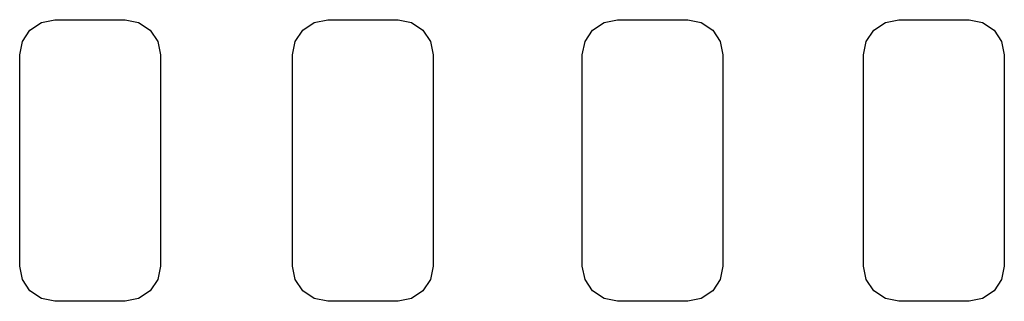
# Model space of a CAD drawing. Extents: x 45.9 to 136.6, y -83.5 to -26.6.
# Tile 10 of 11: x 88.1 to 95.1, y -30.2 to -28.2. Entities that reach past the tile are written whole.
import ezdxf

# ---------------------------------------------------------------- set-up
doc = ezdxf.new("R2010")
doc.units = 0
doc.layers.add('BLACK', color=7, linetype='CONTINUOUS')

msp = doc.modelspace()

# ---------------------------------------------------------------- linework, layer by layer
at = {"layer": 'BLACK', "linetype": 'CONTINUOUS'}
for p, q in [((88.183223, -28.323223), (88.264329, -28.26903)), ((88.264329, -28.26903), (88.36, -28.25)), ((88.36, -28.25), (88.86, -28.25)), ((88.86, -28.25), (88.955671, -28.26903)), ((88.955671, -28.26903), (89.036777, -28.323223)), ((90.123223, -28.323223), (90.204329, -28.26903)), ((90.204329, -28.26903), (90.3, -28.25)), ((90.3, -28.25), (90.8, -28.25)), ((90.8, -28.25), (90.895671, -28.26903)), ((90.895671, -28.26903), (90.976777, -28.323223)), ((92.183223, -28.323223), (92.264329, -28.26903)), ((92.264329, -28.26903), (92.36, -28.25)), ((92.36, -28.25), (92.86, -28.25)), ((92.86, -28.25), (92.955671, -28.26903)), ((92.955671, -28.26903), (93.036777, -28.323223)), ((94.183223, -28.323223), (94.264329, -28.26903)), ((94.264329, -28.26903), (94.36, -28.25)), ((94.36, -28.25), (94.86, -28.25)), ((94.86, -28.25), (94.955671, -28.26903)), ((94.955671, -28.26903), (95.036777, -28.323223)), ((88.12903, -28.404329), (88.183223, -28.323223)), ((89.036777, -28.323223), (89.09097, -28.404329)), ((90.06903, -28.404329), (90.123223, -28.323223)), ((90.976777, -28.323223), (91.03097, -28.404329)), ((92.12903, -28.404329), (92.183223, -28.323223)), ((93.036777, -28.323223), (93.09097, -28.404329)), ((94.12903, -28.404329), (94.183223, -28.323223)), ((95.036777, -28.323223), (95.09097, -28.404329)), ((88.11, -28.5), (88.12903, -28.404329)), ((89.09097, -28.404329), (89.11, -28.5)), ((90.05, -28.5), (90.06903, -28.404329)), ((91.03097, -28.404329), (91.05, -28.5)), ((92.11, -28.5), (92.12903, -28.404329)), ((93.09097, -28.404329), (93.11, -28.5)), ((94.11, -28.5), (94.12903, -28.404329)), ((95.09097, -28.404329), (95.11, -28.5)), ((88.11, -30), (88.11, -28.5)), ((89.11, -28.5), (89.11, -30)), ((90.05, -30), (90.05, -28.5)), ((91.05, -28.5), (91.05, -30)), ((92.11, -30), (92.11, -28.5)), ((93.11, -28.5), (93.11, -30)), ((94.11, -30), (94.11, -28.5)), ((95.11, -28.5), (95.11, -30)), ((88.12903, -30.095671), (88.11, -30)), ((89.11, -30), (89.09097, -30.095671)), ((90.06903, -30.095671), (90.05, -30)), ((91.05, -30), (91.03097, -30.095671)), ((92.12903, -30.095671), (92.11, -30)), ((93.11, -30), (93.09097, -30.095671)), ((94.12903, -30.095671), (94.11, -30)), ((95.11, -30), (95.09097, -30.095671)), ((88.183223, -30.176777), (88.12903, -30.095671)), ((89.09097, -30.095671), (89.036777, -30.176777)), ((90.123223, -30.176777), (90.06903, -30.095671)), ((91.03097, -30.095671), (90.976777, -30.176777)), ((92.183223, -30.176777), (92.12903, -30.095671)), ((93.09097, -30.095671), (93.036777, -30.176777)), ((94.183223, -30.176777), (94.12903, -30.095671)), ((95.09097, -30.095671), (95.036777, -30.176777)), ((88.264329, -30.23097), (88.183223, -30.176777)), ((88.36, -30.25), (88.264329, -30.23097)), ((88.955671, -30.23097), (88.86, -30.25)), ((89.036777, -30.176777), (88.955671, -30.23097)), ((90.204329, -30.23097), (90.123223, -30.176777)), ((90.3, -30.25), (90.204329, -30.23097)), ((90.895671, -30.23097), (90.8, -30.25)), ((90.976777, -30.176777), (90.895671, -30.23097)), ((92.264329, -30.23097), (92.183223, -30.176777)), ((92.36, -30.25), (92.264329, -30.23097)), ((92.955671, -30.23097), (92.86, -30.25)), ((93.036777, -30.176777), (92.955671, -30.23097)), ((94.264329, -30.23097), (94.183223, -30.176777)), ((94.36, -30.25), (94.264329, -30.23097)), ((94.955671, -30.23097), (94.86, -30.25)), ((95.036777, -30.176777), (94.955671, -30.23097)), ((88.86, -30.25), (88.36, -30.25)), ((90.8, -30.25), (90.3, -30.25)), ((92.86, -30.25), (92.36, -30.25)), ((94.86, -30.25), (94.36, -30.25))]:
    msp.add_line(p, q, dxfattribs=at)

doc.saveas('drawing.dxf')
